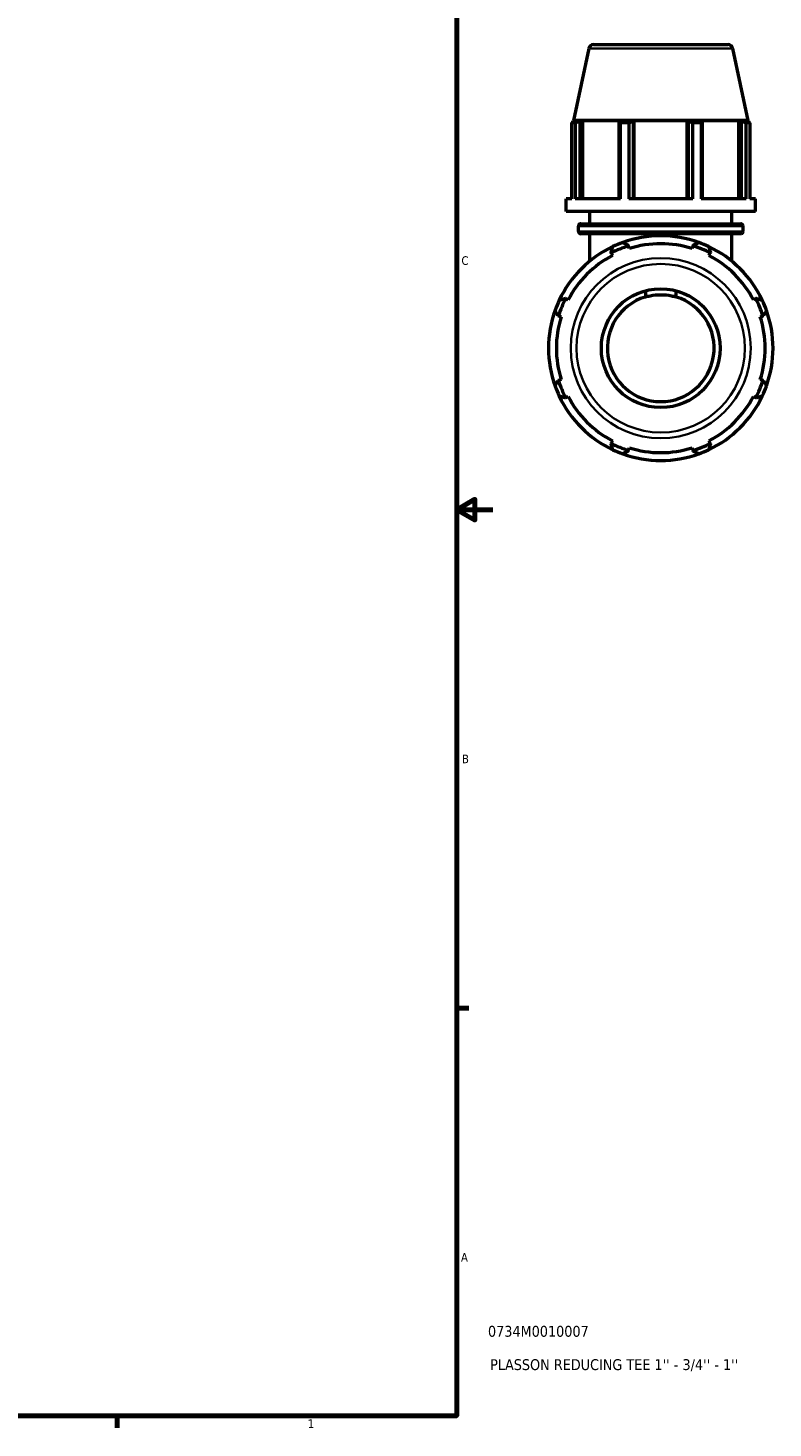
# Model space of a CAD drawing. Header units: inches. Extents: x 0.1 to 44.3, y -10.3 to 31.3.
# Tile 6 of 7: x 28.8 to 37, y 0.9 to 16.3. Entities that reach past the tile are written whole.
import ezdxf

# ---------------------------------------------------------------- set-up
doc = ezdxf.new("R2010")
doc.units = ezdxf.units.IN
doc.header["$MEASUREMENT"] = 0
for name, color, linetype, lineweight in [('Border (ANSI)', 7, 'Continuous', 70), ('Title (ANSI)', 7, 'Continuous', 50), ('Visible (ANSI)', 7, 'Continuous', 50), ('Visible Narrow (ANSI)', 7, 'Continuous', 35)]:
    doc.layers.add(name, color=color, linetype=linetype, lineweight=lineweight)
doc.styles.add('Note Text (ANSI)', font='tahoma.ttf')
doc.styles.add('Text Style29', font='tahoma.ttf')

# ---------------------------------------------------------------- blocks, each defined once
blk = doc.blocks.new('Borders Default Border')
at = {"layer": 'Border (ANSI)'}
for p, q in [((33.5, 5.5), (33.634, 5.5)), ((29.75, 1), (29.75, 0.866))]:
    blk.add_line(p, q, dxfattribs=at)
at = {"layer": 'Border (ANSI)', "flags": 128}
for points in [[(0.5, 1), (0.5, 21), (33.5, 21), (33.5, 1), (0.5, 1)], [(33.9, 11), (33.5, 11), (33.7, 11.115), (33.7, 10.885), (33.5, 11)]]:
    blk.add_lwpolyline(points, dxfattribs=at)
at = {"layer": 'Border (ANSI)', "color": 5, "true_color": 0x0000ff, "char_height": 0.0945, "attachment_point": 7, "style": 'Note Text (ANSI)'}
for s, insert in [('C', (33.552, 13.701)), ('B', (33.558, 8.203)), ('A', (33.547, 2.703)), ('1', (31.854, 0.866))]:
    blk.add_mtext(s, dxfattribs=dict(at, insert=insert))
blk = doc.blocks.new('Title Blocks ANSI - Large')
at = {"layer": 'Title (ANSI)', "color": 5, "true_color": 0x0000ff, "style": 'Text Style29'}
for tag, p in [('PART_NUMBER_001', (0.345, 0.873)), ('DESCRIPTION_001', (0.369, 0.505))]:
    blk.add_attdef(tag, p, '', height=0.12, dxfattribs=at)

msp = doc.modelspace()

# ---------------------------------------------------------------- linework, layer by layer
at = {"layer": 'Visible (ANSI)'}
for p, q in [((34.959, 16.092), (34.79, 15.296)), ((35.01, 16.133), (36.496, 16.133)), ((36.547, 16.092), (36.716, 15.296)), ((34.807, 15.269), (34.77, 15.269)), ((34.77, 14.43), (34.77, 15.269)), ((34.79, 15.296), (34.781, 15.293)), ((34.826, 15.293), (34.781, 15.293)), ((34.781, 15.275), (34.781, 15.293)), ((36.716, 15.296), (34.79, 15.296)), ((34.826, 15.293), (34.796, 15.283)), ((34.807, 15.269), (34.807, 14.43)), ((34.863, 15.283), (34.891, 15.293)), ((34.863, 14.43), (34.863, 15.283)), ((34.891, 14.43), (34.891, 15.293)), ((35.304, 15.293), (34.891, 15.293)), ((35.304, 15.293), (35.29, 15.283)), ((35.29, 15.283), (35.29, 14.43)), ((35.399, 15.269), (35.308, 15.269)), ((35.308, 14.43), (35.308, 15.269)), ((35.399, 15.269), (35.399, 14.43)), ((35.451, 15.283), (35.461, 15.293)), ((35.451, 14.43), (35.451, 15.283)), ((35.461, 14.43), (35.461, 15.293)), ((36.045, 15.293), (35.461, 15.293)), ((36.045, 14.43), (36.045, 15.293)), ((36.045, 15.293), (36.055, 15.283)), ((36.055, 15.283), (36.055, 14.43)), ((36.198, 15.269), (36.107, 15.269)), ((36.107, 14.43), (36.107, 15.269)), ((36.198, 15.269), (36.198, 14.43)), ((36.216, 15.283), (36.202, 15.293)), ((36.615, 15.293), (36.202, 15.293)), ((36.216, 14.43), (36.216, 15.283)), ((36.615, 14.43), (36.615, 15.293)), ((36.615, 15.293), (36.643, 15.283)), ((36.643, 15.283), (36.643, 14.43)), ((36.71, 15.283), (36.68, 15.293)), ((36.725, 15.293), (36.68, 15.293)), ((36.736, 15.269), (36.698, 15.269)), ((36.698, 14.43), (36.698, 15.269)), ((36.716, 15.296), (36.725, 15.293)), ((36.725, 15.275), (36.725, 15.293)), ((36.736, 15.269), (36.736, 14.43)), ((34.708, 14.291), (34.708, 14.43)), ((34.77, 14.43), (34.708, 14.43)), ((35.308, 14.43), (34.807, 14.43)), ((36.107, 14.43), (35.399, 14.43)), ((36.698, 14.43), (36.198, 14.43)), ((36.798, 14.43), (36.736, 14.43)), ((36.798, 14.291), (36.798, 14.43)), ((36.798, 14.291), (34.708, 14.291)), ((34.969, 14.157), (34.969, 14.291)), ((36.537, 14.157), (36.537, 14.291)), ((34.844, 14.072), (34.844, 14.131)), ((34.87, 14.157), (36.636, 14.157)), ((36.662, 14.072), (36.662, 14.131)), ((36.636, 14.045), (34.87, 14.045)), ((34.969, 13.744), (34.969, 14.045)), ((35.397, 13.912), (35.395, 13.919)), ((35.406, 13.883), (35.397, 13.912)), ((36.109, 13.912), (36.1, 13.883)), ((36.111, 13.919), (36.109, 13.912)), ((36.537, 13.744), (36.537, 14.045)), ((35.203, 13.839), (35.206, 13.833)), ((35.206, 13.833), (35.22, 13.806)), ((36.285, 13.806), (36.299, 13.833)), ((36.299, 13.833), (36.303, 13.839)), ((34.703, 13.33), (34.697, 13.333)), ((34.73, 13.316), (34.703, 13.33)), ((35.583, 13.416), (35.583, 13.348)), ((35.923, 13.348), (35.923, 13.416)), ((36.803, 13.33), (36.776, 13.316)), ((36.809, 13.333), (36.803, 13.33)), ((34.618, 13.141), (34.624, 13.139)), ((34.624, 13.139), (34.653, 13.13)), ((36.853, 13.13), (36.882, 13.139)), ((36.882, 13.139), (36.888, 13.141)), ((34.624, 12.428), (34.618, 12.426)), ((34.653, 12.437), (34.624, 12.428)), ((36.882, 12.428), (36.853, 12.437)), ((36.888, 12.426), (36.882, 12.428)), ((34.697, 12.234), (34.703, 12.237)), ((34.703, 12.237), (34.73, 12.251)), ((36.776, 12.251), (36.803, 12.237)), ((36.803, 12.237), (36.809, 12.234)), ((35.22, 11.761), (35.206, 11.734)), ((36.299, 11.734), (36.285, 11.761)), ((35.206, 11.734), (35.203, 11.728)), ((35.395, 11.648), (35.397, 11.655)), ((35.397, 11.655), (35.406, 11.684)), ((36.1, 11.684), (36.109, 11.655)), ((36.109, 11.655), (36.111, 11.648)), ((36.303, 11.728), (36.299, 11.734))]:
    msp.add_line(p, q, dxfattribs=at)
msp.add_circle((35.753, 12.783), 0.656, dxfattribs=at)
for centre, radius, start, end in [((35.01, 16.081), 0.0524, 90, 168), ((36.496, 16.081), 0.0524, 12, 90), ((34.87, 14.131), 0.0262, 90, 180), ((34.87, 14.072), 0.0262, 180, 270), ((36.636, 14.131), 0.0262, 0, 90), ((36.636, 14.072), 0.0262, 270, 0), ((35.753, 12.783), 1.184, 107.5, 117.5), ((35.753, 12.783), 1.24, 109.792, 115.208), ((35.753, 12.783), 1.24, 70.208, 109.792), ((35.753, 12.783), 1.153, 72.5, 107.5), ((35.753, 12.783), 1.184, 62.5, 72.5), ((35.753, 12.783), 1.24, 64.792, 70.208), ((35.753, 12.783), 1.24, 115.208, 154.792), ((35.753, 12.783), 1.153, 117.5, 152.5), ((35.753, 12.783), 1.24, 25.208, 64.792), ((35.753, 12.783), 1.153, 27.5, 62.5), ((35.753, 12.783), 1.24, 154.792, 160.208), ((35.753, 12.783), 1.184, 152.5, 162.5), ((35.753, 12.783), 0.59, 106.789, 73.211), ((35.753, 12.783), 1.184, 17.5, 27.5), ((35.753, 12.783), 1.24, 19.792, 25.208), ((35.753, 12.783), 1.24, 160.208, 199.792), ((35.753, 12.783), 1.24, 340.208, 19.792), ((35.753, 12.783), 1.153, 162.5, 197.5), ((35.753, 12.783), 1.153, 342.5, 17.5), ((35.753, 12.783), 1.24, 199.792, 205.208), ((35.753, 12.783), 1.184, 197.5, 207.5), ((35.753, 12.783), 1.184, 332.5, 342.5), ((35.753, 12.783), 1.24, 334.792, 340.208), ((35.753, 12.783), 1.24, 205.208, 244.792), ((35.753, 12.783), 1.153, 207.5, 242.5), ((35.753, 12.783), 1.24, 295.208, 334.792), ((35.753, 12.783), 1.153, 297.5, 332.5), ((35.753, 12.783), 1.184, 242.5, 252.5), ((35.753, 12.783), 1.24, 244.792, 250.208), ((35.753, 12.783), 1.24, 250.208, 289.792), ((35.753, 12.783), 1.153, 252.5, 287.5), ((35.753, 12.783), 1.184, 287.5, 297.5), ((35.753, 12.783), 1.24, 289.792, 295.208)]:
    msp.add_arc(centre, radius, start, end, dxfattribs=at)
for points, weights in [([(34.77, 15.269), (34.783, 15.277), (34.796, 15.283)], [1, 1.0008306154, 1.00084423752]), ([(34.863, 15.283), (34.836, 15.277), (34.807, 15.269)], [1.00084423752, 1.0008306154, 1]), ([(35.308, 15.269), (35.299, 15.277), (35.29, 15.283)], [1, 1.0008306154, 1.00084423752]), ([(35.451, 15.283), (35.426, 15.277), (35.399, 15.269)], [1.00084423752, 1.0008306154, 1]), ([(36.107, 15.269), (36.08, 15.277), (36.055, 15.283)], [1, 1.0008306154, 1.00084423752]), ([(36.216, 15.283), (36.207, 15.277), (36.198, 15.269)], [1.00084423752, 1.0008306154, 1]), ([(36.698, 15.269), (36.67, 15.277), (36.643, 15.283)], [1, 1.0008306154, 1.00084423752]), ([(36.71, 15.283), (36.723, 15.277), (36.736, 15.269)], [1.00084423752, 1.0008306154, 1]), ([(35.333, 13.95), (35.365, 13.934), (35.395, 13.919)], [1, 1.00046761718, 1.00011836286]), ([(36.111, 13.919), (36.141, 13.934), (36.173, 13.95)], [1.00011836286, 1.00046761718, 1]), ([(35.203, 13.839), (35.214, 13.872), (35.225, 13.905)], [1.00011836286, 1.00046761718, 1]), ([(36.281, 13.905), (36.292, 13.872), (36.303, 13.839)], [1, 1.00046761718, 1.00011836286]), ([(34.631, 13.312), (34.665, 13.323), (34.697, 13.333)], [1, 1.00046761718, 1.00011836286]), ([(36.809, 13.333), (36.841, 13.323), (36.875, 13.312)], [1.00011836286, 1.00046761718, 1]), ([(34.618, 13.141), (34.602, 13.172), (34.586, 13.203)], [1.00011836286, 1.00046761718, 1]), ([(36.92, 13.203), (36.904, 13.172), (36.888, 13.141)], [1, 1.00046761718, 1.00011836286]), ([(34.586, 12.364), (34.602, 12.395), (34.618, 12.426)], [1, 1.00046761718, 1.00011836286]), ([(36.888, 12.426), (36.904, 12.395), (36.92, 12.364)], [1.00011836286, 1.00046761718, 1]), ([(34.697, 12.234), (34.665, 12.244), (34.631, 12.255)], [1.00011836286, 1.00046761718, 1]), ([(36.875, 12.255), (36.841, 12.244), (36.809, 12.234)], [1, 1.00046761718, 1.00011836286]), ([(35.225, 11.662), (35.214, 11.695), (35.203, 11.728)], [1, 1.00046761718, 1.00011836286]), ([(35.395, 11.648), (35.365, 11.633), (35.333, 11.617)], [1.00011836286, 1.00046761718, 1]), ([(36.173, 11.617), (36.141, 11.633), (36.111, 11.648)], [1, 1.00046761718, 1.00011836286]), ([(36.303, 11.728), (36.292, 11.695), (36.281, 11.662)], [1.00011836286, 1.00046761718, 1])]:
    msp.add_rational_spline(points, weights, degree=2, dxfattribs=at)
msp.add_open_spline([(35.583, 13.348), (35.6, 13.354), (35.618, 13.358), (35.675, 13.37), (35.714, 13.373), (35.792, 13.373), (35.831, 13.37), (35.888, 13.358), (35.906, 13.354), (35.923, 13.348)], degree=3, knots=[-2.8226926, -2.8226926, -2.8226926, -2.8226926, -2.6866715, -2.6866715, -2.3910375, -2.3910375, -2.0954035, -2.0954035, -1.9593824, -1.9593824, -1.9593824, -1.9593824], dxfattribs=at)
at = {"layer": 'Visible Narrow (ANSI)'}
for p, q in [((36.537, 16.092), (34.968, 16.092)), ((36.651, 14.131), (34.855, 14.131)), ((34.855, 14.072), (36.651, 14.072))]:
    msp.add_line(p, q, dxfattribs=at)
for radius in [0.994, 0.93]:
    msp.add_circle((35.753, 12.783), radius, dxfattribs=at)

# ---------------------------------------------------------------- block references
msp.add_blockref('Borders Default Border', (0, 0))
msp.add_blockref('Title Blocks ANSI - Large', (33.5, 1)).add_auto_attribs({'PART_NUMBER_001': '0734M0010007', 'DESCRIPTION_001': "PLASSON REDUCING TEE 1'' - 3/4'' - 1''"})

doc.saveas('drawing.dxf')
